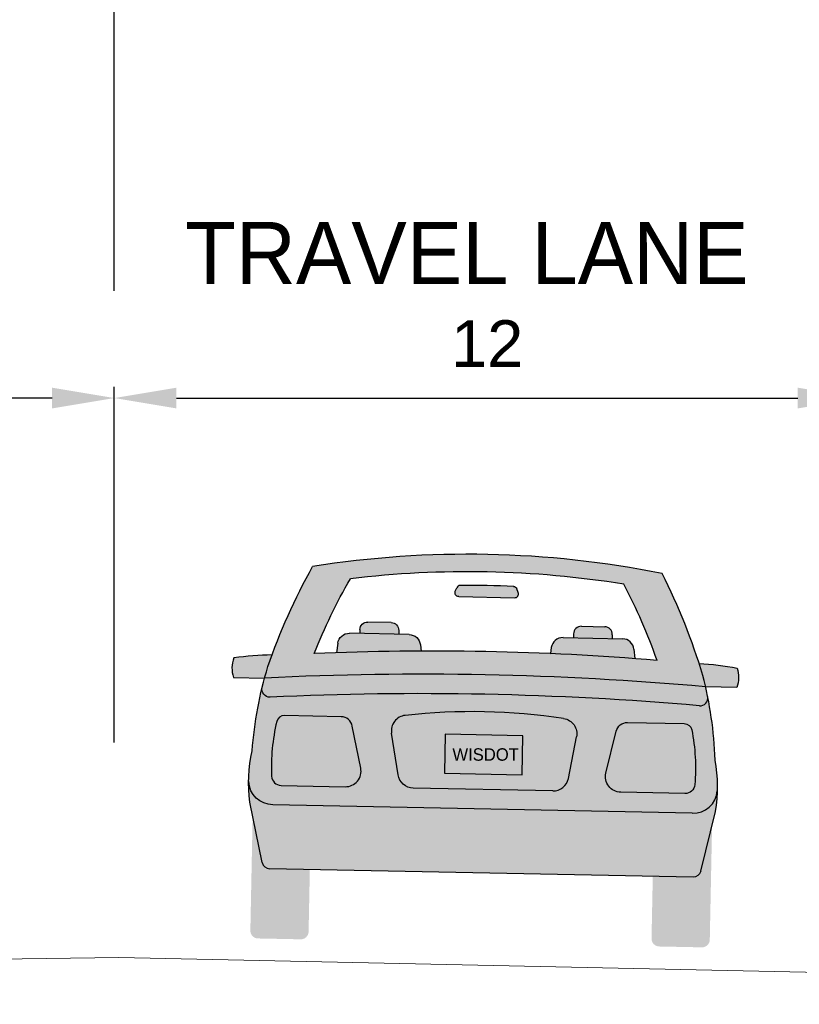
# Model space of a CAD drawing. Extents: x 3480 to 4622, y 4336 to 4703.
# Tile 28 of 33: x 4146.11 to 4152.38, y 4639.76 to 4647.68. Entities that reach past the tile are written whole.
import ezdxf

# ---------------------------------------------------------------- set-up
doc = ezdxf.new("R2010")
doc.units = 0
doc.header["$MEASUREMENT"] = 0
doc.set_wipeout_variables(frame=1)
doc.linetypes.add('Wisdot2', pattern=[0.125, 0.0625, -0.0625])
doc.layers.get('Defpoints').update_dxf_attribs({"lineweight": 25})
for name, color, linetype, lineweight in [('P_AREA', 1, 'Wisdot2', 25), ('P_MISC', 7, 'Continuous', 25), ('P_MISC_CONSTD', 7, 'Continuous', 25), ('P_MISC_TYPS', 7, 'Continuous', 25)]:
    doc.layers.add(name, color=color, linetype=linetype, lineweight=lineweight)
doc.styles.add('140', font='dot_font5.shx', dxfattribs={"height": 0.07})
doc.styles.add('DOT_FONT15', font='dot_font15.shx')
doc.styles.get("Standard").update_dxf_attribs({"font": 'arial.ttf'})
doc.dimstyles.get("Standard").update_dxf_attribs({"dimtxt": 0.18, "dimasz": 0.18, "dimexe": 0.18, "dimexo": 0.0625, "dimgap": 0.09, "dimtad": 0, "dimtih": 1, "dimtoh": 1, "dimdec": 4, "dimzin": 0, "dimdsep": 46, "dimtxsty": 'Standard', "dimcen": 0.09, "dimadec": 0, "dimazin": 0, "dimtfac": 1, "dimtdec": 4, "dimtofl": 0, "dimtmove": 0, "dimatfit": 3, "dimfxl": 1, "dimtolj": 1, "dimtzin": 0, "dimarcsym": 0})

# ---------------------------------------------------------------- blocks, each defined once
blk = doc.blocks.new('*D76')
at = {"layer": 'Defpoints', "color": 0, "transparency": 16777216}
for p in [(870653.7835343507, 574548.4507873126), (870665.7835343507, 574542.8470684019), (870653.7835343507, 574540.0328224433)]:
    blk.add_point(p, dxfattribs=at)
at = {"layer": 'P_MISC', "color": 0, "lineweight": -2, "transparency": 16777216}
for p, q in [((870653.7835343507, 574540.0953224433), (870653.7835343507, 574548.6307873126)), ((870665.7835343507, 574542.9095684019), (870665.7835343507, 574548.6307873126)), ((870664.7835343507, 574548.4507873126), (870654.7835343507, 574548.4507873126))]:
    blk.add_line(p, q, dxfattribs=at)
at = {"layer": 'P_MISC', "color": 0, "transparency": 16777216}
for points in [[(870654.7835343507, 574548.6174539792), (870654.7835343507, 574548.284120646), (870653.7835343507, 574548.4507873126)], [(870664.7835343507, 574548.6174539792), (870664.7835343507, 574548.284120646), (870665.7835343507, 574548.4507873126)]]:
    blk.add_solid(points, dxfattribs=at)
at = {"layer": 'P_MISC', "color": 0, "transparency": 16777216, "insert": (870659.7835343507, 574549.3273221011), "char_height": 0.75, "attachment_point": 5}
blk.add_mtext('\\A1;12', dxfattribs=at)
blk = doc.blocks.new('*D77')
at = {"layer": 'Defpoints', "color": 0, "transparency": 16777216}
for p in [(870677.7835343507, 574548.4507873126), (870665.7835343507, 574542.8470684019), (870677.7835343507, 574539.2142844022)]:
    blk.add_point(p, dxfattribs=at)
at = {"layer": 'P_MISC', "color": 0, "lineweight": -2, "transparency": 16777216}
for p, q in [((870665.7835343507, 574542.9095684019), (870665.7835343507, 574548.6307873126)), ((870677.7835343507, 574539.2767844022), (870677.7835343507, 574548.6307873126)), ((870666.7835343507, 574548.4507873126), (870676.7835343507, 574548.4507873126))]:
    blk.add_line(p, q, dxfattribs=at)
at = {"layer": 'P_MISC', "color": 0, "transparency": 16777216}
for points in [[(870666.7835343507, 574548.6174539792), (870666.7835343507, 574548.284120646), (870665.7835343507, 574548.4507873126)], [(870676.7835343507, 574548.6174539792), (870676.7835343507, 574548.284120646), (870677.7835343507, 574548.4507873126)]]:
    blk.add_solid(points, dxfattribs=at)
at = {"layer": 'P_MISC', "color": 0, "transparency": 16777216, "insert": (870671.7835343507, 574549.3273221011), "char_height": 0.75, "attachment_point": 5}
blk.add_mtext('\\A1;12', dxfattribs=at)
blk = doc.blocks.new('BLOCK-Typicals-existing and proposed w wipeout')
at = {"lineweight": -2}
e = blk.add_wipeout([(6.115418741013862, 90.26699349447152), (126.08625364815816, 90.26699349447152), (126.08625364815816, 3.5004960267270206), (6.115418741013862, 3.5004960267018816)], dxfattribs=at)
e.dxf.layer = 'P_MISC'
e.dxf.unprotected_set("ltscale", 0)
at = {"layer": 'P_AREA', "linetype": 'Continuous'}
for points in [[(75.04588526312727, 22.02206542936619, 0.03156988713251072), (69.52778139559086, 22.13242803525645), (68.7304573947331, 21.73922679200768, -0.03414795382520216), (75.82684981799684, 21.5972982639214), (75.78161284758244, 21.7819273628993, 0.04420107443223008), (75.12637166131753, 23.42035071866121, 0.08890074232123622), (69.5032686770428, 23.5328133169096, 0.04420107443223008), (68.78304043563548, 21.92189948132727), (68.73045739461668, 21.73922679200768), (69.52778139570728, 22.13242803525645, -0.03569075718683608), (70.10990312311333, 23.33571049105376, -0.06980336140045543), (74.51234133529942, 23.24766130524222, -0.03569075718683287)], [(68.23680812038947, 22.06166106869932, -0.03284093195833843), (68.85000917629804, 22.10997724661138, 0.02983297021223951), (68.73045739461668, 21.73922679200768), (68.23055936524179, 21.74922480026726, -0.1846606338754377)], [(76.33299660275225, 21.89973652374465, 0.03284093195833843), (75.72221780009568, 21.97253241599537, -0.02983297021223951), (75.8268498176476, 21.5972982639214), (76.32674784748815, 21.58730025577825, 0.1846606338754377)]]:
    blk.add_hatch(color=3, dxfattribs=at).paths.add_polyline_path(points)
at = {"layer": 'P_AREA', "lineweight": 30}
blk.add_hatch(color=250, dxfattribs=at).paths.add_polyline_path([(72.75246438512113, 23.02996844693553), (71.85496306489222, 23.04791855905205, -0.5349056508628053), (71.79899118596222, 23.13554350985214), (71.82379631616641, 23.19200810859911, -0.2955889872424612), (71.88056468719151, 23.22936851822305, -0.01365192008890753), (72.74049529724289, 23.21212467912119), (72.7341378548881, 23.21229697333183, -0.2955889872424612), (72.7893670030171, 23.17269660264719), (72.81189460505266, 23.11528534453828, -0.5349056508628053)])
at = {"layer": 'P_AREA', "lineweight": 15}
for points in [[(70.76638593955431, 22.63237936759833), (70.39146241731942, 22.63987787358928, 0.414213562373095), (70.26398840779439, 22.51740286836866), (70.26273865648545, 22.45491561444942), (70.096263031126, 22.4582451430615, 0.378242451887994), (69.90696465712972, 22.29775545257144), (69.88495990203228, 22.14637801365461, -0.01050449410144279), (71.2471207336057, 22.17277979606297), (71.23681676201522, 22.27115828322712, 0.3782424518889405), (71.05408681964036, 22.43908857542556), (70.88761119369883, 22.44241810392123), (70.88886094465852, 22.50490535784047, 0.414213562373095)], [(73.82826136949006, 22.57114156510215), (74.20318489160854, 22.56364305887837, -0.414213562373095), (74.32565989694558, 22.43616904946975), (74.3244101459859, 22.37368179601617), (74.49088577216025, 22.37035226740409, -0.378242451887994), (74.67361571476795, 22.20242197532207), (74.68955016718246, 22.05028574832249, 0.01050449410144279), (73.32953429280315, 22.13113132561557), (73.3437636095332, 22.22901914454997, -0.3782424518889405), (73.53306198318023, 22.38950883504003), (73.69953760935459, 22.38617930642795), (73.7007873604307, 22.44866655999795, -0.414213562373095)]]:
    blk.add_hatch(color=253, dxfattribs=at).paths.add_polyline_path(points)
at = {"layer": 'P_AREA', "linetype": 'Continuous', "lineweight": 15}
for color, points in [(3, [(68.7304573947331, 21.73922679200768, -0.03414795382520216), (75.82684981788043, 21.59729826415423, -0.04760117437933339), (75.98070222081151, 20.41997415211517, -0.08359261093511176), (75.98753568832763, 19.58988017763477), (75.74822585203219, 18.62919410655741, -0.3499888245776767), (75.62443346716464, 18.5344340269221), (68.81024570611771, 18.67071843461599, -0.3499888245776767), (68.69034122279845, 18.7703524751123), (68.48963502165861, 19.73983890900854, -0.08359261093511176), (68.5296536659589, 20.56899583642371, -0.04760117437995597)]), (1, [(69.96103391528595, 21.11693638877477), (69.04957719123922, 21.13516561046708, 0.3522027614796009), (68.92555037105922, 21.0394483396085, 0.07104028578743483), (68.84226078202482, 20.15984183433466, 0.394598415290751), (68.9952100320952, 20.01103248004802), (70.02691797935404, 19.99039822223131, 0.4796563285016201), (70.27702319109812, 20.28956559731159), (70.14111431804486, 20.96638839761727, 0.3516652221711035)]), (1, [(74.57237559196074, 21.02470911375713), (75.48383231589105, 21.0064798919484, -0.3522027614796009), (75.60393277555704, 20.90588005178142, -0.07104028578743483), (75.65198539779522, 20.02364669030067, -0.394598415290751), (75.49320843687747, 19.88107188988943), (74.46150048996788, 19.90170614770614, -0.4796563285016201), (74.22355725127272, 20.21063453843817), (74.38641965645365, 20.88148188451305, -0.3516652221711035)]), (250, [(68.62307264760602, 17.54924143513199), (69.31043243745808, 17.53549417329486, 0.414213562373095), (69.43790644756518, 17.6579691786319), (69.4579024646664, 18.65776523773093), (68.81024570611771, 18.67071843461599, -0.3499888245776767), (68.69034122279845, 18.7703524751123), (68.53725941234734, 19.50979518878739), (68.50059764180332, 17.67671544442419, 0.414213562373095)]), (250, [(75.76661548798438, 17.4063698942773), (75.07925569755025, 17.42011715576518, -0.414213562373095), (74.95678069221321, 17.54759116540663), (74.97677670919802, 18.54738722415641), (75.62443346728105, 18.5344340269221, 0.3499888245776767), (75.74822585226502, 18.62919410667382), (75.93075126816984, 19.36192464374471), (75.89408949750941, 17.52884489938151, -0.414213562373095)])]:
    blk.add_hatch(color=color, dxfattribs=at).paths.add_polyline_path(points)
at = {"layer": 'P_AREA', "color": 250, "linetype": 'Continuous', "lineweight": 15}
blk.add_line((75.74822585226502, 18.62919410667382), (75.87406478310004, 19.13436226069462), dxfattribs=at)
blk.add_arc((75.62693296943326, 18.65940853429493), 0.1249995, 268.854231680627, 346.0121348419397, dxfattribs=at)
at = {"layer": 'P_MISC_CONSTD', "color": 250}
for p, q in [((71.79899118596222, 23.13554350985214), (71.82379631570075, 23.19200810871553)), ((72.81189460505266, 23.11528534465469), (72.7893670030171, 23.17269660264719)), ((71.85496306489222, 23.04791855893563), (72.75246438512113, 23.02996844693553)), ((70.26398840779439, 22.51740286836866), (70.26273865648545, 22.45491561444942)), ((70.76638593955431, 22.63237936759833), (70.39146241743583, 22.63987787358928)), ((70.8888609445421, 22.50490535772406), (70.88761119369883, 22.44241810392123)), ((73.82826136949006, 22.57114156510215), (74.20318489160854, 22.56364305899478)), ((71.05408681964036, 22.43908857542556), (70.09626303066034, 22.4582451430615)), ((73.53306198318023, 22.38950883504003), (74.4908857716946, 22.3703522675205)), ((73.70078735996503, 22.44866655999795), (73.69953760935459, 22.38617930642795)), ((74.32565989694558, 22.43616904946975), (74.3244101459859, 22.37368179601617)), ((69.90696465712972, 22.29775545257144), (69.88495990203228, 22.14637801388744)), ((71.23681676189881, 22.27115828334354), (71.2471207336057, 22.17277979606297)), ((73.3437636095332, 22.22901914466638), (73.32953429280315, 22.13113132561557)), ((74.67361571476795, 22.20242197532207), (74.68955016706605, 22.05028574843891))]:
    blk.add_line(p, q, dxfattribs=at)
at = {"layer": 'P_MISC_CONSTD', "color": 250, "lineweight": 30}
for p, q in [((70.87777127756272, 20.18000951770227), (70.7732017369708, 20.85128439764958)), ((73.61890906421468, 20.12518649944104), (73.75023536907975, 20.79174343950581)), ((73.36862640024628, 19.92356373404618), (71.11979206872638, 19.96854063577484)), ((68.69034122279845, 18.7703524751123), (68.48963502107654, 19.73983890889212)), ((75.61198729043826, 19.56613505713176), (68.86393366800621, 19.70109677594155)), ((75.74822585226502, 18.62919410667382), (75.98753568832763, 19.58988017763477)), ((75.62443346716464, 18.5344340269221), (68.8102457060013, 18.67071843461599))]:
    blk.add_line(p, q, dxfattribs=at)
at = {"layer": 'P_MISC_CONSTD', "color": 250, "lineweight": 30, "flags": 128}
for points in [[(68.85000917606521, 22.10997724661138, 0.03284093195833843), (68.2368081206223, 22.06166106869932, 0.1846606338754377), (68.23055936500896, 21.74922480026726), (68.73045739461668, 21.73922679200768)], [(75.72221780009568, 21.97253241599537, -0.03284093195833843), (76.33299660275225, 21.89973652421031, -0.1846606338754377), (76.32674784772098, 21.58730025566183), (75.8268498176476, 21.5972982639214)]]:
    blk.add_lwpolyline(points, format="xyb", dxfattribs=at)
for points in [[(69.96103391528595, 21.11693638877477), (69.04957719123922, 21.13516561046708, 0.3522027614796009), (68.92555037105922, 21.0394483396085, 0.07104028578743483), (68.84226078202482, 20.15984183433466, 0.394598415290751), (68.9952100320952, 20.01103248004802), (70.02691797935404, 19.99039822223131, 0.4796563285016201), (70.27702319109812, 20.28956559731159), (70.14111431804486, 20.96638839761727, 0.3516652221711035), (69.96103391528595, 21.11693638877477)], [(74.57237559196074, 21.02470911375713), (75.48383231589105, 21.0064798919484, -0.3522027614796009), (75.60393277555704, 20.90588005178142, -0.07104028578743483), (75.65198539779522, 20.02364669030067, -0.394598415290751), (75.49320843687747, 19.88107188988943), (74.46150048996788, 19.90170614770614, -0.4796563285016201), (74.22355725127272, 20.21063453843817), (74.38641965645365, 20.88148188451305, -0.3516652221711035), (74.57237559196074, 21.02470911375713)]]:
    blk.add_lwpolyline(points, format="xyb", close=True, dxfattribs=at)
blk.add_lwpolyline([(71.62433570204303, 20.20849870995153), (72.87408077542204, 20.18350368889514), (72.88657828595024, 20.80837622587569), (71.63683321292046, 20.83337124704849), (71.62433570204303, 20.20849870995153)], close=True, dxfattribs=at)
at = {"layer": 'P_MISC_CONSTD', "color": 250, "lineweight": 30}
for centre, radius, start, end in [((72.00106078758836, 7.788688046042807), 15.94103026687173, 78.6936682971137, 99.01479506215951), ((66.20522210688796, 18.90235441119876), 9.999959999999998, 16.73577062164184, 26.85932121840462), ((71.24079473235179, -30.22443270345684), 52.02426070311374, 84.94268432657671, 92.76577900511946), ((69.73451411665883, 20.2024386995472), 6.249974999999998, 1.994628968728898, 14.6384788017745), ((71.23454597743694, -30.53686897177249), 52.02426070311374, 85.04622478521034, 92.66223858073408), ((75.73773940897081, 21.41759752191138), 0.1249994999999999, 265.0462247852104, 11.44306435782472), ((71.0202215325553, 20.8897645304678), 0.2499989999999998, 96.30851372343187, 188.8542316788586), ((72.07268090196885, 11.36967661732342), 9.828085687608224, 81.39994964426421, 96.30851372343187), ((73.51890852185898, 19.98463315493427), 2.499989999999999, 350.9148685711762, 10.02844631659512), ((73.37362540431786, 20.17351274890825), 0.249999, 268.854231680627, 348.8542316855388), ((75.63034567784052, 19.95077698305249), 0.3850797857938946, 267.2674312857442, 355.693006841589), ((68.81274520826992, 18.79569294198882), 0.1249995, 191.6963285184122, 268.854231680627)]:
    blk.add_arc(centre, radius, start, end, dxfattribs=at)
at = {"layer": 'P_MISC_CONSTD', "color": 250, "lineweight": 30, "extrusion": (0, 0, -1)}
for centre, radius, start, end in [((-78.23663563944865, 18.66172498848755), 9.999960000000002, 19.02730728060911, 29.15085785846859), ((-74.7621487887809, 20.10188552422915), 6.249974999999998, 4.286165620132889, 16.93001544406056), ((-68.81231135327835, 21.55610674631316), 0.1249994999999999, 267.3377614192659, 13.73460100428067), ((-73.50495170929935, 20.84006968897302), 0.2499989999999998, 98.60005035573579, 191.1457683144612), ((-70.97207193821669, 20.03557013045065), 2.49999, 353.2064052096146, 12.3199829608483), ((-71.12479107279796, 20.21848965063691), 0.249999, 271.145768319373, 351.1457683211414), ((-68.86096956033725, 20.08616515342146), 0.3850797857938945, 269.5589679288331, 357.9845435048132), ((-75.62693296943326, 18.65940853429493), 0.1249994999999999, 193.9878651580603, 271.145768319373)]:
    blk.add_arc(centre, radius, start, end, dxfattribs=at)
at = {"layer": 'P_MISC_CONSTD', "color": 250}
for centre, radius, start, end in [((71.99731153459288, 7.601226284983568), 15.84728064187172, 80.86830935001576, 96.8401540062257), ((71.88101794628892, 23.16687041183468), 0.06249974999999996, 90.41552260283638, 156.2839188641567), ((71.99481203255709, 7.476251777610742), 15.75353101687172, 87.28692733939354, 90.41552260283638), ((72.75371362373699, 23.09245571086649), 0.06249974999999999, 268.854231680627, 21.42454446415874)]:
    blk.add_arc(centre, radius, start, end, dxfattribs=at)
at = {"layer": 'P_MISC_CONSTD', "color": 250, "lineweight": 25, "extrusion": (0, 0, -1)}
for centre, radius, start, end in [((-78.23663563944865, 18.66172498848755), 9.374962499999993, 21.72855712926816, 29.90480560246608), ((-70.38896291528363, 22.51490336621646), 0.1249995, 1.145768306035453, 91.14576831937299), ((-70.76388643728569, 22.50740485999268), 0.1249995, 91.14576831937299, 181.1457683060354), ((-70.09251377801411, 22.27078338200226), 0.18749925, 8.270784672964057, 91.14576831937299), ((-71.05033756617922, 22.25162681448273), 0.18749925, 91.14576831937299, 174.0207519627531), ((-72.09089577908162, 22.29963295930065), 1.249995, 188.2707717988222, 188.2707846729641), ((-73.14234074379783, 22.14679087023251), 0.18749925, 188.2707033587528, 188.2707846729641)]:
    blk.add_arc(centre, radius, start, end, dxfattribs=at)
at = {"layer": 'P_MISC_CONSTD', "color": 250, "extrusion": (0, 0, -1)}
for centre, radius, start, end in [((-71.8562128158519, 23.11040581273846), 0.06249974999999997, 271.145768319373, 23.71608113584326), ((-72.73118602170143, 23.14986696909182), 0.06249975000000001, 92.70705923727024, 158.5754555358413)]:
    blk.add_arc(centre, radius, start, end, dxfattribs=at)
at = {"layer": 'P_MISC_CONSTD', "color": 250, "lineweight": 25}
for centre, radius, start, end in [((66.20522210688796, 18.90235441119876), 9.374962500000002, 19.43702047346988, 27.61326897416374), ((73.82576186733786, 22.44616705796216), 0.1249995, 88.854231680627, 178.8542316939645), ((74.20068538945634, 22.43866855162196), 0.1249994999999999, 358.8542316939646, 88.854231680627), ((73.52931273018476, 22.20204707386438), 0.18749925, 88.854231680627, 171.7292153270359), ((74.48713651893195, 22.18289050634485), 0.1874992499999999, 5.979248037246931, 88.854231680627), ((71.41374965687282, -21.57672788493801), 43.74982499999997, 85.23779023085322, 92.4706731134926)]:
    blk.add_arc(centre, radius, start, end, dxfattribs=at)
at = {"layer": 'P_MISC_CONSTD', "color": 7, "extrusion": (0, 0, -1)}
blk.add_solid([(-71.62433570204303, 20.20849870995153), (-72.87408077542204, 20.18350368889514), (-71.63683321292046, 20.83337124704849), (-72.88657828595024, 20.80837622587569)], dxfattribs=at)
at = {"layer": 'P_MISC_TYPS', "lineweight": 30}
blk.add_line((66.310873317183, 27.96828662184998), (66.310873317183, 37.40012078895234), dxfattribs=at)
at = {"layer": 'P_MISC_TYPS', "lineweight": 20}
for q in [(40.30742744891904, 16.88902170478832), (92.31432027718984, 16.68555927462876)]:
    blk.add_line((66.38580627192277, 17.24459753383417), q, dxfattribs=at)
at = {"layer": 'P_MISC', "lineweight": 30, "insert": (67.45141693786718, 29.07502880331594), "char_height": 1, "attachment_point": 1, "style": 'DOT_FONT15'}
blk.add_mtext_dynamic_manual_height_columns('TRAVEL LANE', width=11.57660847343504, gutter_width=10, heights=[0], dxfattribs=at)
at = {"layer": 'P_MISC', "insert": (71.75217415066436, 20.60856816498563), "char_height": 0.2, "width": 1.090538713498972, "attachment_point": 1, "style": '140'}
blk.add_mtext('{\\C9;WISDOT}', dxfattribs=at)
at = {"layer": 'P_MISC'}
for base, p2, picture, middle in [((54.310873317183, 26.24259910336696), (54.310873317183, 17.82463423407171), '*D76', (60.310873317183, 27.11913389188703)), ((78.310873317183, 26.24259910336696), (78.310873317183, 17.00609619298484), '*D77', (72.310873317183, 27.11913389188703))]:
    dim = blk.add_linear_dim(base=base, p1=(66.310873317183, 20.63888019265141), p2=p2, dimstyle='Standard', override={"dimtxt": 0.75, "dimasz": 1, "dimgap": 0.5, "dimtad": 1, "dimdec": 0}, dxfattribs=at)
    dim.commit()
    dim.dimension.update_dxf_attribs({"geometry": picture, "text_midpoint": middle, "insert": (-870599.4726610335, -574522.2081882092)})

msp = doc.modelspace()

# ---------------------------------------------------------------- block references
at = {"layer": 'P_MISC_TYPS', "xscale": 0.5, "yscale": 0.5, "zscale": 0.5}
msp.add_blockref('BLOCK-Typicals-existing and proposed w wipeout', (4113.711511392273, 4631.511434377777), dxfattribs=at)

doc.saveas('drawing.dxf')
